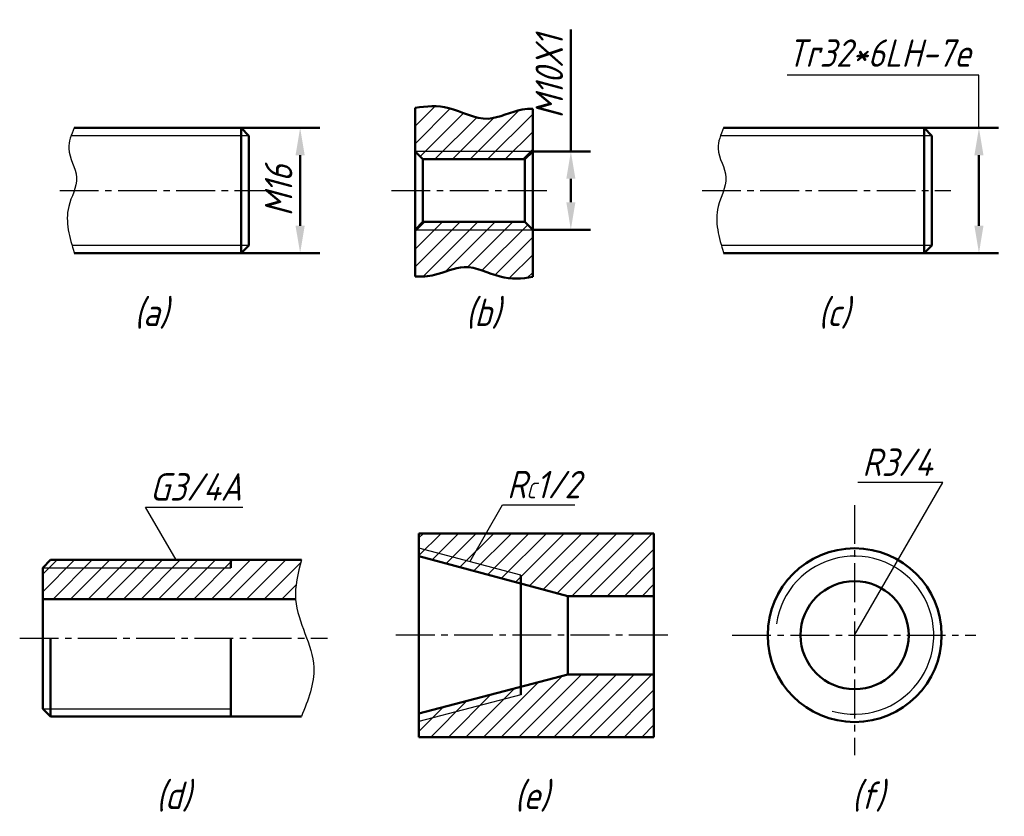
# Model space of a CAD drawing. Header units: millimetres. Extents: x -34 to 1230, y -63 to 202.
# Tile 2 of 2: x 1105 to 1230, y 100 to 202. Entities that reach past the tile are written whole.
import ezdxf

# ---------------------------------------------------------------- set-up
doc = ezdxf.new("R2010")
doc.units = ezdxf.units.MM
doc.header["$LTSCALE"] = 0.52
doc.header["$PDSIZE"] = 5
doc.linetypes.add('CENTER2', pattern=[28.575, 19.05, -3.175, 3.175, -3.175])
for name, color, linetype in [('剖面线层', 7, 'Continuous'), ('尺寸层', 221, 'Continuous'), ('细实线层', 7, 'Continuous')]:
    doc.layers.add(name, color=color, linetype=linetype)
for name, color, linetype, lineweight in [('文字层', 227, 'Continuous', 20), ('点画线层', 3, 'CENTER2', 25), ('粗实线层', 7, 'Continuous', 50)]:
    doc.layers.add(name, color=color, linetype=linetype, lineweight=lineweight)
doc.styles.add('工程字体（斜）', font='gbeitc.shx', dxfattribs={"bigfont": 'gbcbig.shx'})
doc.styles.add('工程斜体', font='gbeitc.shx', dxfattribs={"bigfont": 'gbcbig.shx'})
doc.dimstyles.new('gb35', dxfattribs={"dimtxt": 3.5, "dimasz": 3.5, "dimexe": 2.5, "dimexo": 0, "dimgap": 1, "dimtad": 1, "dimdsep": 46, "dimtxsty": '工程字体（斜）', "dimcen": 0, "dimadec": 0, "dimazin": 0, "dimtfac": 1, "dimtmove": 0, "dimatfit": 3, "dimfxl": 0, "dimarcsym": 0})
doc.dimstyles.new('直径加引线', dxfattribs={"dimtxt": 3.5, "dimasz": 3.5, "dimexe": 2.5, "dimexo": 0, "dimgap": 1, "dimtad": 1, "dimtoh": 1, "dimdsep": 46, "dimtxsty": '工程字体（斜）', "dimcen": 0, "dimadec": 0, "dimazin": 0, "dimtfac": 1, "dimtmove": 1, "dimatfit": 3, "dimfxl": 0, "dimarcsym": 0})

# ---------------------------------------------------------------- blocks, each defined once
blk = doc.blocks.new('*D28')
at = {"layer": 'Defpoints', "color": 0, "ltscale": 0.5}
for p in [(1132.86, 187.93), (1132.86, 171.93), (1140.41, 171.93)]:
    blk.add_point(p, dxfattribs=at)
at = {"layer": '尺寸层', "color": 0, "lineweight": -2, "ltscale": 0.5}
for p, q in [((1132.86, 187.93), (1142.91, 187.93)), ((1140.41, 184.43), (1140.41, 175.43)), ((1132.86, 171.93), (1142.91, 171.93))]:
    blk.add_line(p, q, dxfattribs=at)
at = {"layer": '尺寸层', "color": 0, "ltscale": 0.5}
for points in [[(1139.82, 184.43), (1140.99, 184.43), (1140.41, 187.93)], [(1139.82, 175.43), (1140.99, 175.43), (1140.41, 171.93)]]:
    blk.add_solid(points, dxfattribs=at)
at = {"layer": '尺寸层', "color": 0, "ltscale": 0.5, "insert": (1137.66, 179.93), "char_height": 3.5, "attachment_point": 5, "rotation": 90, "style": '工程字体（斜）'}
blk.add_mtext('M16', dxfattribs=at)
blk = doc.blocks.new('*D29')
at = {"layer": 'Defpoints', "color": 0, "ltscale": 0.5}
for p in [(1220.02, 187.93), (1220.02, 171.93), (1227.02, 171.93)]:
    blk.add_point(p, dxfattribs=at)
at = {"layer": '尺寸层', "color": 0, "lineweight": -2, "ltscale": 0.5}
for p, q in [((1220.02, 187.93), (1229.52, 187.93)), ((1227.02, 184.43), (1227.02, 175.43)), ((1220.02, 171.93), (1229.52, 171.93))]:
    blk.add_line(p, q, dxfattribs=at)
at = {"layer": '尺寸层', "color": 0, "ltscale": 0.5}
for points in [[(1226.44, 184.43), (1227.6, 184.43), (1227.02, 187.93)], [(1226.44, 175.43), (1227.6, 175.43), (1227.02, 171.93)]]:
    blk.add_solid(points, dxfattribs=at)
blk = doc.blocks.new('*D30')
at = {"layer": 'Defpoints', "color": 0, "ltscale": 0.5}
for p in [(1170.08, 184.93), (1174.95, 184.93), (1170.08, 174.93)]:
    blk.add_point(p, dxfattribs=at)
at = {"layer": '尺寸层', "color": 0, "lineweight": -2, "ltscale": 0.5}
for p, q in [((1174.95, 184.93), (1174.95, 200.49)), ((1170.08, 184.93), (1177.45, 184.93)), ((1174.95, 178.43), (1174.95, 181.43)), ((1170.08, 174.93), (1177.45, 174.93))]:
    blk.add_line(p, q, dxfattribs=at)
at = {"layer": '尺寸层', "color": 0, "ltscale": 0.5}
for points in [[(1174.37, 181.43), (1175.53, 181.43), (1174.95, 184.93)], [(1174.37, 178.43), (1175.53, 178.43), (1174.95, 174.93)]]:
    blk.add_solid(points, dxfattribs=at)
at = {"layer": '尺寸层', "color": 0, "ltscale": 0.5, "insert": (1172.2, 194.46), "char_height": 3.5, "attachment_point": 5, "rotation": 90, "style": '工程字体（斜）'}
blk.add_mtext('M10X1', dxfattribs=at)
blk = doc.blocks.new('ere')
at = {"layer": '剖面线层', "ltscale": 0.5}
h = blk.add_hatch(dxfattribs=at)
h.set_pattern_fill('ANSI31', scale=0.5, style=0)
h.set_pattern_definition([(45, (-1168.4904, -146.2974), (-1.122532, 1.122532), [])])
edge = h.paths.add_edge_path()
edge.add_line((31.646, 27.559), (31.646, 32.973))
edge.add_spline(control_points=[(31.646, 32.973), (31.202, 32.996), (29.284, 32.917), (25.732, 30.798), (21.222, 33.497), (18.084, 33.37), (16.646, 33.105)], knot_values=[4.5417952, 4.5417952, 4.5417952, 4.5417952, 5.9005403, 10.4226675, 15.6228122, 19.9723825, 19.9723825, 19.9723825, 19.9723825], degree=3, periodic=0)
edge.add_line((16.646, 33.105), (16.646, 27.559))
edge.add_line((16.646, 27.559), (31.646, 27.559))
h.paths.add_polyline_path([(16.646, 27.559), (17.646, 26.559), (30.646, 26.559), (31.646, 27.559)])
h.paths.add_polyline_path([(17.646, 18.559), (16.646, 17.559), (31.646, 17.559), (30.646, 18.559)])
edge = h.paths.add_edge_path()
edge.add_line((16.646, 17.559), (16.646, 11.604))
edge.add_spline(control_points=[(16.646, 11.604), (17.474, 11.545), (19.588, 11.648), (23.17, 13.574), (27.354, 11.165), (30.266, 11.248), (31.646, 11.54)], knot_values=[4.6910422, 4.6910422, 4.6910422, 4.6910422, 7.199596, 11.1332416, 15.8876617, 20.1731628, 20.1731628, 20.1731628, 20.1731628], degree=3, periodic=0)
edge.add_line((31.646, 11.54), (31.646, 17.559))
edge.add_line((31.646, 17.559), (16.646, 17.559))
h = blk.add_hatch(dxfattribs=at)
h.set_pattern_fill('ANSI31', scale=0.5, style=0)
h.set_pattern_definition([(45, (-1148.9548, -141.6427), (-1.122532, 1.122532), [])])
h.paths.add_polyline_path([(17.116, -21.211), (17.116, -24.12), (36.116, -29.211), (47.116, -29.211), (47.116, -21.211)])
h.paths.add_polyline_path([(47.116, -47.211), (47.116, -39.211), (36.116, -39.211), (17.116, -44.211), (17.116, -47.211)])
h = blk.add_hatch(dxfattribs=at)
h.set_pattern_fill('ANSI31', scale=0.5, style=0)
h.set_pattern_definition([(45, (-1138.4367, -141.6427), (-1.122532, 1.122532), [])])
h.paths.add_polyline_path([(-29.868, -24.594), (-30.868, -25.594), (-6.868, -25.594), (-6.868, -24.594)], flags=16)
edge = h.paths.add_edge_path()
edge.add_line((-30.868, -25.594), (-30.868, -29.594))
edge.add_line((-30.868, -29.594), (1.39, -29.594))
edge.add_spline(control_points=[(1.39, -29.594), (1.276, -27.943), (1.704, -26.269), (2.132, -24.594)], knot_values=[0, 0, 0, 0, 5.0522568, 5.0522568, 5.0522568, 5.0522568], degree=3, periodic=0)
edge.add_line((2.132, -24.594), (-6.868, -24.594))
edge.add_line((-6.868, -24.594), (-6.868, -25.594))
edge.add_line((-6.868, -25.594), (-30.868, -25.594))
at = {"layer": '尺寸层', "color": 7, "ltscale": 0.5}
for p, q in [((88.583, 37.28), (64.109, 37.28)), ((88.583, 30.559), (88.583, 37.28)), ((72.72, -34.211), (83.978, -14.713)), ((83.978, -14.713), (73.138, -14.713)), ((23.616, -24.826), (27.812, -17.56)), ((27.812, -17.56), (37.031, -17.56)), ((-13.868, -24.594), (-17.755, -17.862)), ((-17.755, -17.862), (-5.348, -17.862))]:
    blk.add_line(p, q, dxfattribs=at)
at = {"layer": '点画线层', "color": 7, "ltscale": 0.5}
for p, q in [((-28.692, 22.559), (-2.105, 22.559)), ((13.628, 22.559), (33.456, 22.559)), ((53.247, 22.559), (84.98, 22.559)), ((72.72, -17.595), (72.72, -49.542)), ((-33.809, -34.594), (5.48, -34.594)), ((48.867, -34.211), (13.902, -34.211)), ((57.094, -34.211), (88.184, -34.211))]:
    blk.add_line(p, q, dxfattribs=at)
at = {"layer": '粗实线层', "color": 7, "ltscale": 0.5}
for p, q in [((16.646, 11.604), (16.646, 33.105)), ((31.646, 11.54), (31.646, 32.973)), ((-5.573, 30.559), (-26.854, 30.559)), ((-4.573, 29.559), (-5.573, 30.559)), ((-5.573, 30.559), (-5.573, 14.559)), ((81.578, 30.559), (56.009, 30.559)), ((82.578, 29.559), (81.578, 30.559)), ((81.578, 30.559), (81.578, 14.559)), ((-4.573, 15.559), (-4.573, 29.559)), ((82.578, 15.559), (82.578, 29.559)), ((16.646, 27.559), (17.646, 26.559)), ((30.646, 26.559), (17.646, 26.559)), ((17.646, 26.559), (17.646, 18.559)), ((31.646, 27.559), (30.646, 26.559)), ((30.646, 26.559), (30.646, 18.559)), ((17.646, 18.559), (16.646, 17.559)), ((17.646, 18.559), (30.646, 18.559)), ((30.646, 18.559), (31.646, 17.559)), ((-5.573, 14.559), (-4.573, 15.559)), ((81.578, 14.559), (82.578, 15.559)), ((-5.573, 14.559), (-26.854, 14.559)), ((81.578, 14.559), (56.009, 14.559)), ((17.116, -47.211), (17.116, -21.211)), ((17.116, -21.211), (47.116, -21.211)), ((47.116, -21.211), (47.116, -47.211)), ((-30.868, -25.594), (-29.868, -24.594)), ((-29.868, -24.594), (2.132, -24.594)), ((-6.868, -24.594), (-6.868, -25.594)), ((36.116, -29.211), (17.116, -24.12)), ((-30.868, -43.594), (-30.868, -25.594)), ((30.116, -41.824), (30.116, -26.568)), ((-30.868, -29.594), (1.39, -29.594)), ((36.116, -29.211), (36.116, -39.211)), ((47.116, -29.211), (36.116, -29.211)), ((-6.868, -44.594), (-6.868, -34.594)), ((36.116, -39.211), (17.116, -44.211)), ((47.116, -39.211), (36.116, -39.211)), ((-30.868, -43.594), (-29.868, -44.594)), ((-29.868, -44.594), (2.132, -44.594)), ((47.116, -47.211), (17.116, -47.211))]:
    blk.add_line(p, q, dxfattribs=at)
at = {"layer": '粗实线层', "ltscale": 0.5}
blk.add_line((-29.868, -44.594), (-29.868, -34.594), dxfattribs=at)
at = {"layer": '粗实线层', "color": 7, "ltscale": 0.5}
blk.add_circle((72.72, -34.211), 11.095, dxfattribs=at)
at = {"layer": '粗实线层', "ltscale": 0.5}
blk.add_circle((72.72, -34.211), 6.899, dxfattribs=at)
at = {"layer": '粗实线层', "color": 7, "ltscale": 0.5}
for points, knots in [([(16.646, 33.105), (18.084, 33.37), (21.222, 33.497), (25.732, 30.798), (29.284, 32.917), (31.202, 32.996), (31.646, 32.973)], [4.5417952, 4.5417952, 4.5417952, 4.5417952, 8.8913656, 14.0915103, 18.6136375, 19.9723825, 19.9723825, 19.9723825, 19.9723825]), ([(16.646, 11.604), (17.474, 11.545), (19.588, 11.648), (23.17, 13.574), (27.354, 11.165), (30.266, 11.248), (31.646, 11.54)], [4.6910422, 4.6910422, 4.6910422, 4.6910422, 7.199596, 11.1332416, 15.8876617, 20.1731628, 20.1731628, 20.1731628, 20.1731628])]:
    blk.add_open_spline(points, degree=3, knots=knots, dxfattribs=at)
at = {"layer": '细实线层', "color": 7, "ltscale": 0.5}
for p, q in [((-4.573, 29.559), (-27.256, 29.559)), ((82.578, 29.559), (55.607, 29.559)), ((31.646, 27.559), (16.646, 27.559)), ((16.646, 17.559), (31.646, 17.559)), ((-4.573, 15.559), (-27.146, 15.559)), ((82.578, 15.559), (55.717, 15.559)), ((30.116, -26.568), (17.116, -23.085)), ((-30.868, -25.594), (-6.868, -25.594)), ((30.116, -41.824), (17.116, -45.245)), ((-30.868, -43.594), (-6.868, -43.594))]:
    blk.add_line(p, q, dxfattribs=at)
blk.add_arc((72.72, -34.211), 10.095, 253.54704, 171.65897, dxfattribs=at)
for points in [[(-26.854, 30.559), (-27.559, 27.93), (-26.565, 24.22), (-27.561, 20.503), (-26.854, 14.559)], [(56.009, 30.559), (55.305, 27.93), (56.299, 24.22), (55.303, 20.503), (56.009, 14.559)], [(2.132, -24.594), (1.394, -29.654), (3.714, -38.312), (2.132, -44.594)]]:
    blk.add_spline(points, degree=3, dxfattribs=at)
at = {"layer": '尺寸层', "color": 7, "ltscale": 0.5, "insert": (64.109, 41.856), "char_height": 3.5, "width": 24.47449, "attachment_point": 1, "style": '工程斜体'}
blk.add_mtext('Tr32*6LH-7e', dxfattribs=at)
at = {"layer": '文字层', "color": 7, "ltscale": 0.5, "char_height": 3.5, "width": 11.98682, "attachment_point": 1, "style": '工程斜体'}
for s, insert in [('(a)', (-19.19, 8.759)), ('(b)', (23.099, 8.759)), ('(c)', (68.091, 8.759)), ('R3/4', (73.696, -10.385)), ('G3/4A', (-17.197, -13.534)), ('R{\\H0.5714x;C}1/2', (28.369, -13.232)), ('(d)', (-16.402, -52.9)), ('(e)', (29.336, -52.9)), ('(f)', (72.359, -52.9))]:
    blk.add_mtext(s, dxfattribs=dict(at, insert=insert))
at = {"layer": '尺寸层', "color": 7, "ltscale": 0.5}
for base, p1, p2, text, dimstyle, picture, middle in [((36.513, 27.559), (31.646, 17.559), (31.646, 27.559), 'M10X1', 'gb35', '*D30', (33.763, 37.09)), ((1.969, 14.559), (-5.573, 30.559), (-5.573, 14.559), 'M16', '直径加引线', '*D28', (-0.781, 22.559)), ((88.583, 14.559), (81.578, 30.559), (81.578, 14.559), ' ', '直径加引线', '*D29', (88.583, 22.559))]:
    dim = blk.add_linear_dim(base=base, p1=p1, p2=p2, angle=90, text=text, dimstyle=dimstyle, dxfattribs=at)
    dim.commit()
    dim.dimension.update_dxf_attribs({"geometry": picture, "text_midpoint": middle, "insert": (-1138.437, -157.371)})

msp = doc.modelspace()

# ---------------------------------------------------------------- block references
at = {"layer": '粗实线层'}
msp.add_blockref('ere', (1138.44, 157.37), dxfattribs=at)

doc.saveas('drawing.dxf')
